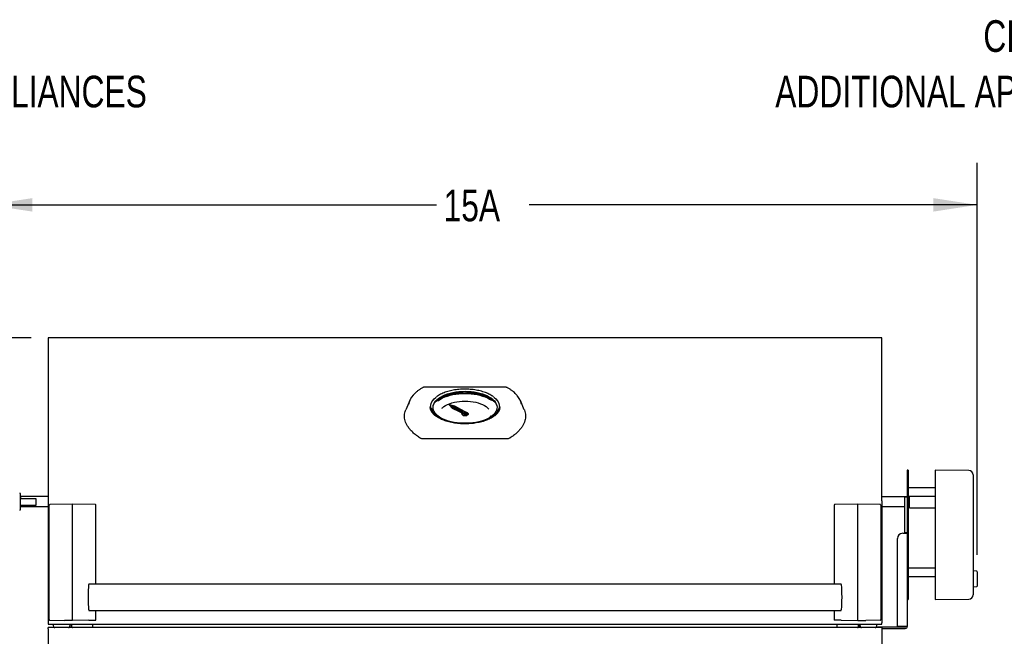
# Model space of a CAD drawing. Header units: inches. Extents: x 35 to 206, y 22 to 147.
# Tile 18 of 51: x 60 to 106, y 57 to 86. Entities that reach past the tile are written whole.
import ezdxf

# ---------------------------------------------------------------- set-up
doc = ezdxf.new("R2010")
doc.units = ezdxf.units.IN
doc.header["$LTSCALE"] = 16
doc.header["$MEASUREMENT"] = 0
doc.layers.add('FORMAT', color=7, linetype='Continuous')
doc.styles.add('SLDTEXTSTYLE0', font='TXT', dxfattribs={"width": 0.75})
doc.dimstyles.new('SLDDIMSTYLE1', dxfattribs={"dimtxt": 1.5, "dimasz": 2.08, "dimexe": 0, "dimexo": 0.0625, "dimgap": 0.375, "dimtad": 0, "dimtih": 1, "dimtoh": 1, "dimdec": 0, "dimrnd": 1e-09, "dimzin": 12, "dimdsep": 46, "dimlunit": 5, "dimtxsty": 'SLDTEXTSTYLE0', "dimsah": 1, "dimcen": 0.09, "dimadec": 0, "dimazin": 3, "dimtfac": 1, "dimtdec": 0, "dimtofl": 0, "dimtmove": 0, "dimatfit": 3, "dimfxl": 1, "dimfrac": 2, "dimtolj": 1, "dimtzin": 12, "dimarcsym": 0})

# ---------------------------------------------------------------- blocks, each defined once
blk = doc.blocks.new('_D_2')
at = {"layer": 'FORMAT'}
for p, q in [((58.102, 63.958), (58.102, 79.013)), ((104.936, 60.427), (104.936, 79.013)), ((58.102, 77.013), (79.319, 77.013)), ((104.936, 77.013), (83.718, 77.013))]:
    blk.add_line(p, q, dxfattribs=at)
for points in [[(58.102, 77.013), (60.182, 76.693), (60.182, 77.333)], [(104.936, 77.013), (102.856, 77.333), (102.856, 76.693)]]:
    blk.add_solid(points, dxfattribs=at)
at = {"layer": 'FORMAT', "insert": (79.659, 77.734), "char_height": 1.5, "attachment_point": 1, "style": 'SLDTEXTSTYLE0'}
blk.add_mtext('15A', dxfattribs=at)
blk = doc.blocks.new('_D_5')
at = {"layer": 'FORMAT'}
for p, q in [((60.125, 70.713), (51.425, 70.713)), ((53.425, 70.713), (53.425, 59.862)), ((53.425, 46.586), (53.425, 57.437)), ((60.183, 46.586), (51.425, 46.586))]:
    blk.add_line(p, q, dxfattribs=at)
for points in [[(53.425, 70.713), (53.105, 68.633), (53.745, 68.633)], [(53.425, 46.586), (53.745, 48.666), (53.105, 48.666)]]:
    blk.add_solid(points, dxfattribs=at)
at = {"layer": 'FORMAT', "insert": (52.125, 59.371), "char_height": 1.5, "attachment_point": 1, "style": 'SLDTEXTSTYLE0'}
blk.add_mtext('1A', dxfattribs=at)
blk = doc.blocks.new('SW_NOTE_0_2')
at = {"layer": 'FORMAT', "color": 0, "char_height": 1.5, "attachment_point": 1, "style": 'SLDTEXTSTYLE0'}
for s, insert in [('CLEARANCE', (0, 1.934)), ('ADDITIONAL APPLIANCES', (0, -0.696))]:
    blk.add_mtext(s, dxfattribs=dict(at, insert=insert))
blk = doc.blocks.new('SW_NOTE_0_3')
at = {"layer": 'FORMAT', "color": 0, "char_height": 1.5, "attachment_point": 3, "style": 'SLDTEXTSTYLE0'}
for s, insert in [('CLEARANCE', (11.484, 1.934)), ('ADDITIONAL APPLIANCES', (11.324, -0.696))]:
    blk.add_mtext(s, dxfattribs=dict(at, insert=insert))

msp = doc.modelspace()

# ---------------------------------------------------------------- linework, layer by layer
at = {"color": 7, "linetype": 'Continuous', "lineweight": 25}
for p, q in [((61.675, 70.713), (60.925, 70.713)), ((60.925, 70.713), (60.925, 70.688)), ((60.925, 70.688), (60.925, 63.038)), ((99.675, 70.713), (61.675, 70.713)), ((100.425, 70.713), (99.675, 70.713)), ((100.425, 70.688), (100.425, 70.713)), ((100.425, 63.038), (100.425, 70.688)), ((82.564, 68.375), (78.786, 68.375)), ((78.055, 67.734), (77.869, 67.302)), ((83.481, 67.302), (83.295, 67.734)), ((79.027, 67.42), (79.027, 67.412)), ((79.045, 67.45), (79.045, 67.315)), ((79.935, 67.53), (80.065, 67.396)), ((80.192, 67.465), (79.935, 67.53)), ((79.935, 67.512), (79.935, 67.53)), ((79.935, 67.512), (80.065, 67.379)), ((80.168, 67.449), (80.023, 67.485)), ((80.023, 67.485), (80.098, 67.409)), ((80.168, 67.431), (80.046, 67.462)), ((80.065, 67.396), (80.701, 67.1)), ((80.065, 67.379), (80.065, 67.396)), ((80.065, 67.379), (80.701, 67.082)), ((80.098, 67.409), (80.523, 67.21)), ((80.566, 67.233), (80.168, 67.449)), ((80.168, 67.431), (80.168, 67.449)), ((80.566, 67.216), (80.168, 67.431)), ((80.788, 67.143), (80.192, 67.465)), ((80.566, 67.21), (80.523, 67.21)), ((80.566, 67.233), (80.566, 67.21)), ((80.632, 67.173), (80.632, 67.156)), ((80.718, 67.156), (80.718, 67.173)), ((82.305, 67.318), (82.305, 67.45)), ((82.323, 67.412), (82.323, 67.42)), ((80.525, 67.101), (80.525, 67.098)), ((80.534, 67.108), (80.534, 67.101)), ((80.804, 67.105), (80.804, 67.122)), ((80.816, 67.101), (80.816, 67.108)), ((80.825, 67.098), (80.825, 67.101)), ((82.659, 65.925), (78.691, 65.925)), ((101.668, 64.444), (101.628, 64.444)), ((101.628, 64.444), (101.628, 64.186)), ((101.668, 64.444), (101.668, 64.186)), ((104.545, 64.416), (102.947, 64.444)), ((102.947, 64.444), (102.947, 64.186)), ((101.628, 64.186), (101.628, 63.659)), ((101.668, 64.186), (101.668, 63.659)), ((102.947, 64.186), (102.947, 63.659)), ((104.739, 64.22), (104.739, 63.971)), ((104.739, 63.971), (104.739, 63.645)), ((101.628, 63.659), (101.628, 58.829)), ((101.668, 63.659), (101.668, 58.829)), ((102.947, 63.598), (101.668, 63.598)), ((102.947, 63.659), (102.947, 58.829)), ((104.739, 63.645), (104.739, 58.87)), ((59.602, 63.331), (59.602, 62.566)), ((59.612, 63.186), (59.602, 63.176)), ((59.612, 63.074), (59.602, 63.058)), ((60.925, 63.186), (59.612, 63.186)), ((59.612, 63.186), (59.612, 63.074)), ((60.352, 63.074), (59.612, 63.074)), ((60.352, 62.784), (60.352, 63.074)), ((60.925, 63.038), (60.925, 62.987)), ((60.925, 62.987), (60.925, 57.202)), ((101.628, 63.173), (100.425, 63.173)), ((100.425, 62.987), (100.425, 63.038)), ((100.425, 62.987), (100.425, 57.202)), ((101.491, 63.165), (101.491, 61.472)), ((101.569, 63.165), (101.491, 63.165)), ((101.628, 63.165), (101.569, 63.165)), ((101.668, 63.204), (102.947, 63.204)), ((101.717, 63.173), (101.668, 63.173)), ((101.727, 63.163), (101.717, 63.173)), ((101.717, 62.723), (101.717, 63.173)), ((101.727, 62.948), (101.727, 63.204)), ((59.602, 62.801), (59.612, 62.784)), ((59.602, 62.721), (59.612, 62.711)), ((59.612, 62.784), (59.612, 62.711)), ((59.612, 62.784), (60.352, 62.784)), ((59.612, 62.711), (60.925, 62.711)), ((60.961, 62.755), (60.961, 57.372)), ((62.073, 62.831), (61.007, 62.809)), ((63.165, 62.808), (62.073, 62.831)), ((62.073, 62.828), (62.073, 62.831)), ((62.073, 59.422), (62.073, 62.828)), ((63.185, 59.042), (63.185, 62.788)), ((98.165, 62.788), (98.165, 59.042)), ((99.277, 62.831), (98.185, 62.808)), ((100.342, 62.809), (99.277, 62.831)), ((99.277, 62.828), (99.277, 62.831)), ((99.277, 59.422), (99.277, 62.828)), ((100.389, 57.372), (100.389, 62.755)), ((100.425, 62.723), (101.491, 62.723)), ((101.668, 62.723), (101.717, 62.723)), ((101.717, 62.723), (101.727, 62.733)), ((101.727, 62.653), (101.727, 62.948)), ((101.727, 62.653), (102.947, 62.653)), ((101.159, 57.034), (101.159, 61.198)), ((101.409, 61.448), (101.53, 61.448)), ((101.569, 61.472), (101.491, 61.472)), ((101.53, 61.448), (101.628, 61.448)), ((101.55, 61.472), (101.55, 61.448)), ((101.628, 61.472), (101.569, 61.472)), ((102.947, 59.799), (101.668, 59.799)), ((62.073, 58.839), (62.073, 59.422)), ((99.277, 58.839), (99.277, 59.422)), ((101.668, 59.405), (102.947, 59.405)), ((104.739, 59.68), (104.9, 59.666)), ((104.936, 59.627), (104.936, 58.946)), ((62.073, 57.563), (62.073, 58.839)), ((98.494, 59.042), (62.856, 59.042)), ((99.277, 57.563), (99.277, 58.839)), ((101.628, 58.829), (101.628, 58.389)), ((101.668, 58.829), (101.668, 58.347)), ((102.947, 58.829), (102.947, 58.347)), ((104.9, 58.907), (104.739, 58.893)), ((104.739, 58.87), (104.739, 58.571)), ((101.628, 58.389), (101.628, 57.034)), ((101.668, 58.347), (101.668, 58.303)), ((102.947, 58.347), (102.947, 58.303)), ((102.947, 58.303), (104.545, 58.33)), ((104.739, 58.571), (104.739, 58.527)), ((101.628, 58.303), (101.668, 58.303)), ((62.073, 57.307), (62.073, 57.563)), ((62.856, 57.792), (98.494, 57.792)), ((63.185, 57.346), (63.185, 57.792)), ((98.165, 57.792), (98.165, 57.346)), ((99.277, 57.307), (99.277, 57.563)), ((60.925, 57.202), (60.925, 57.132)), ((60.925, 57.132), (61.675, 57.132)), ((100.425, 56.975), (60.925, 56.975)), ((60.925, 56.916), (60.925, 56.975)), ((60.925, 56.916), (60.925, 53.98)), ((60.967, 57.358), (60.992, 57.332)), ((61.006, 57.326), (61.694, 57.314)), ((61.19, 57.016), (61.17, 57.132)), ((61.675, 57.132), (99.675, 57.132)), ((62.073, 57.307), (61.694, 57.314)), ((61.957, 57.132), (61.937, 57.016)), ((62.01, 57.132), (62.01, 56.975)), ((62.048, 56.993), (62.048, 57.132)), ((62.048, 56.993), (62.048, 56.975)), ((62.048, 56.993), (62.051, 56.975)), ((62.855, 57.321), (62.073, 57.307)), ((62.855, 57.321), (63.165, 57.326)), ((63.048, 56.975), (63.048, 57.132)), ((98.494, 57.321), (98.185, 57.326)), ((98.302, 56.975), (98.302, 57.132)), ((98.494, 57.321), (99.277, 57.307)), ((99.277, 57.307), (99.656, 57.314)), ((99.302, 56.993), (99.298, 56.975)), ((99.302, 57.132), (99.302, 56.993)), ((99.302, 56.975), (99.302, 56.993)), ((99.38, 57.034), (99.38, 57.132)), ((99.413, 57.016), (99.392, 57.132)), ((99.4, 57.014), (99.413, 57.014)), ((100.344, 57.326), (99.656, 57.314)), ((99.675, 57.132), (100.425, 57.132)), ((100.18, 57.132), (100.159, 57.016)), ((100.159, 57.014), (101.53, 57.014)), ((100.358, 57.332), (100.383, 57.358)), ((100.425, 57.132), (100.425, 57.202)), ((100.425, 56.975), (100.425, 56.916)), ((100.425, 56.936), (101.53, 56.936)), ((100.425, 56.916), (100.425, 53.98)), ((101.53, 57.034), (101.159, 57.034)), ((101.293, 57.034), (101.284, 57.025)), ((101.628, 57.034), (101.53, 57.034))]:
    msp.add_line(p, q, dxfattribs=at)
at = {"color": 7, "linetype": 'Continuous', "lineweight": 25, "flags": 128}
for points in [[(79.781, 66.799), (79.669, 66.844), (79.564, 66.895), (79.47, 66.951), (79.387, 67.012), (79.316, 67.076), (79.257, 67.144), (79.212, 67.214), (79.18, 67.286), (79.162, 67.359), (79.159, 67.432), (79.17, 67.506), (79.194, 67.578), (79.233, 67.649), (79.285, 67.718), (79.35, 67.784), (79.427, 67.847), (79.516, 67.905), (79.616, 67.959), (79.725, 68.008), (79.844, 68.051), (79.97, 68.088), (80.103, 68.119), (80.241, 68.144), (80.384, 68.161), (80.529, 68.172), (80.675, 68.176)], [(79.159, 67.409), (79.159, 67.422), (79.17, 67.495), (79.194, 67.568), (79.233, 67.639), (79.285, 67.707), (79.35, 67.773), (79.427, 67.836), (79.516, 67.894), (79.616, 67.948), (79.725, 67.997), (79.844, 68.04), (79.97, 68.078), (80.103, 68.109), (80.241, 68.133), (80.384, 68.151), (80.529, 68.161), (80.675, 68.165)], [(79.318, 67.743), (79.382, 67.789), (79.478, 67.847), (79.583, 67.9), (79.699, 67.948), (79.822, 67.991), (79.953, 68.027), (80.09, 68.058), (80.232, 68.081), (80.377, 68.099), (80.525, 68.109), (80.588, 68.111)], [(80.675, 68.176), (80.821, 68.172), (80.966, 68.161), (81.108, 68.144), (81.247, 68.119), (81.38, 68.088), (81.506, 68.051), (81.624, 68.008), (81.734, 67.959), (81.834, 67.905), (81.923, 67.847), (82, 67.784), (82.065, 67.718), (82.117, 67.649), (82.156, 67.578), (82.18, 67.506), (82.191, 67.432), (82.187, 67.359), (82.17, 67.286), (82.138, 67.214), (82.093, 67.144), (82.034, 67.076), (81.963, 67.012), (81.88, 66.951), (81.785, 66.895), (81.68, 66.844), (81.569, 66.799)], [(80.675, 68.165), (80.821, 68.161), (80.966, 68.151), (81.108, 68.133), (81.247, 68.109), (81.38, 68.078), (81.506, 68.04), (81.624, 67.997), (81.734, 67.948), (81.834, 67.894), (81.923, 67.836), (82, 67.773), (82.065, 67.707), (82.117, 67.639), (82.156, 67.568), (82.18, 67.495), (82.191, 67.422), (82.191, 67.409)], [(80.737, 68.112), (80.824, 68.109), (80.973, 68.099), (81.118, 68.081), (81.26, 68.058), (81.397, 68.027), (81.528, 67.991), (81.651, 67.948), (81.766, 67.9), (81.872, 67.847), (81.968, 67.789), (82.032, 67.743)], [(79.317, 66.997), (79.289, 67.019), (79.216, 67.085), (79.155, 67.154), (79.107, 67.226), (79.073, 67.3), (79.052, 67.375), (79.045, 67.45), (79.052, 67.526), (79.073, 67.601), (79.107, 67.674), (79.155, 67.746), (79.216, 67.815), (79.289, 67.881), (79.31, 67.898)], [(79.225, 67.626), (79.24, 67.643), (79.311, 67.709), (79.393, 67.771), (79.487, 67.829), (79.591, 67.883), (79.705, 67.931), (79.827, 67.974), (79.956, 68.011), (80.092, 68.042), (80.233, 68.066), (80.378, 68.083), (80.526, 68.094), (80.675, 68.097)], [(79.257, 67.673), (79.293, 67.705), (79.377, 67.769), (79.472, 67.827), (79.577, 67.882), (79.692, 67.931), (79.816, 67.974), (79.947, 68.012), (80.085, 68.043), (80.228, 68.067), (80.375, 68.085), (80.524, 68.095), (80.675, 68.099)], [(79.389, 67.726), (79.419, 67.748), (79.51, 67.806), (79.611, 67.859), (79.722, 67.907), (79.842, 67.95), (79.969, 67.987), (80.102, 68.018), (80.241, 68.042), (80.383, 68.059), (80.528, 68.07), (80.675, 68.073)], [(79.583, 67.371), (79.608, 67.395), (79.677, 67.45), (79.757, 67.501), (79.848, 67.548), (79.947, 67.59), (80.056, 67.626), (80.171, 67.656), (80.292, 67.68), (80.417, 67.697), (80.545, 67.707), (80.675, 67.711)], [(80.675, 68.099), (80.826, 68.095), (80.975, 68.085), (81.122, 68.067), (81.265, 68.043), (81.402, 68.012), (81.534, 67.974), (81.657, 67.931), (81.773, 67.882), (81.878, 67.827), (81.973, 67.769), (82.056, 67.705), (82.093, 67.673)], [(80.675, 68.097), (80.824, 68.094), (80.971, 68.083), (81.116, 68.066), (81.257, 68.042), (81.393, 68.011), (81.523, 67.974), (81.645, 67.931), (81.759, 67.883), (81.863, 67.829), (81.957, 67.771), (82.039, 67.709), (82.11, 67.643), (82.125, 67.626)], [(80.675, 68.073), (80.821, 68.07), (80.967, 68.059), (81.109, 68.042), (81.248, 68.018), (81.381, 67.987), (81.508, 67.95), (81.628, 67.907), (81.739, 67.859), (81.84, 67.806), (81.925, 67.752)], [(80.675, 67.711), (80.805, 67.707), (80.933, 67.697), (81.058, 67.68), (81.179, 67.656), (81.294, 67.626), (81.402, 67.59), (81.502, 67.548), (81.593, 67.501), (81.673, 67.45), (81.742, 67.395), (81.799, 67.336), (81.801, 67.333)], [(82.035, 67.901), (82.061, 67.881), (82.134, 67.815), (82.195, 67.746), (82.243, 67.674), (82.277, 67.601), (82.298, 67.526), (82.305, 67.45), (82.298, 67.375), (82.277, 67.3), (82.243, 67.226), (82.195, 67.154), (82.134, 67.085), (82.061, 67.019), (82.036, 67)], [(82.261, 67.365), (82.238, 67.296), (82.2, 67.223), (82.148, 67.153), (82.083, 67.085), (82.007, 67.02), (81.918, 66.959), (81.818, 66.903), (81.709, 66.852), (81.59, 66.806), (81.463, 66.766), (81.33, 66.732), (81.19, 66.704), (81.046, 66.683), (80.899, 66.669), (80.75, 66.662), (80.6, 66.662), (80.451, 66.669), (80.304, 66.683), (80.16, 66.704), (80.02, 66.732), (79.887, 66.766), (79.76, 66.806), (79.641, 66.852), (79.531, 66.903), (79.432, 66.959), (79.343, 67.02), (79.266, 67.085), (79.202, 67.153), (79.15, 67.223), (79.112, 67.296), (79.087, 67.37), (79.085, 67.381)], [(80.675, 67.194), (80.691, 67.192), (80.705, 67.188), (80.714, 67.181), (80.718, 67.173), (80.714, 67.164), (80.705, 67.157), (80.691, 67.153), (80.675, 67.151), (80.659, 67.153), (80.645, 67.157), (80.635, 67.164), (80.632, 67.173), (80.635, 67.181), (80.645, 67.188), (80.659, 67.192), (80.675, 67.194)], [(80.675, 67.037), (80.718, 67.041), (80.758, 67.051), (80.789, 67.066), (80.809, 67.086), (80.816, 67.108), (80.809, 67.13), (80.789, 67.15), (80.758, 67.165), (80.735, 67.172)], [(79.485, 66.942), (79.478, 66.955), (79.472, 66.967)], [(80.785, 67.152), (80.796, 67.145), (80.818, 67.124), (80.825, 67.101), (80.818, 67.078), (80.796, 67.057), (80.763, 67.04), (80.721, 67.029), (80.675, 67.026), (80.629, 67.029), (80.587, 67.04), (80.554, 67.057), (80.532, 67.078), (80.525, 67.101), (80.532, 67.124), (80.554, 67.145), (80.559, 67.149)], [(80.525, 67.098), (80.532, 67.075), (80.554, 67.054), (80.587, 67.037), (80.629, 67.026), (80.675, 67.023), (80.721, 67.026), (80.763, 67.037), (80.796, 67.054), (80.818, 67.075), (80.825, 67.098)], [(80.559, 67.149), (80.541, 67.13), (80.534, 67.108), (80.541, 67.086), (80.561, 67.066), (80.592, 67.051), (80.631, 67.041), (80.675, 67.037)], [(80.534, 67.101), (80.541, 67.079), (80.561, 67.059), (80.592, 67.044), (80.631, 67.034), (80.675, 67.03), (80.718, 67.034), (80.758, 67.044), (80.789, 67.059), (80.809, 67.079), (80.816, 67.101), (80.816, 67.101)], [(80.619, 67.121), (80.611, 67.113), (80.605, 67.099)], [(80.621, 67.12), (80.611, 67.111), (80.605, 67.099)], [(80.718, 67.156), (80.714, 67.148), (80.705, 67.141), (80.691, 67.136), (80.675, 67.135), (80.659, 67.136), (80.645, 67.141), (80.635, 67.148), (80.632, 67.156), (80.632, 67.156)], [(80.788, 67.143), (80.8, 67.133), (80.804, 67.122), (80.799, 67.11), (80.786, 67.101), (80.767, 67.094), (80.744, 67.092), (80.721, 67.094), (80.701, 67.1)], [(80.804, 67.105), (80.804, 67.105), (80.799, 67.093), (80.786, 67.083), (80.767, 67.077), (80.744, 67.074), (80.721, 67.076), (80.701, 67.082)]]:
    msp.add_lwpolyline(points, dxfattribs=at)
at = {"color": 7, "linetype": 'Continuous', "lineweight": 25}
for centre, radius, start, end in [((82.679, 68.314), 0.0329, 62.504, 117.2447), ((78.862, 67.396), 0.875, 137.6645, 168.3613), ((82.501, 67.403), 0.86, 11.2228, 42.2536), ((80.674, 67.101), 0.00549, 217.1931, 272.787), ((81.546, 67.113), 0.363, 331.7535, 346.1274), ((104.542, 64.22), 0.197, 0, 89), ((59.577, 63.331), 0.025, 0, 87), ((59.577, 62.566), 0.025, 273, 0), ((60.981, 62.755), 0.02, 141.1875, 180), ((61.008, 62.789), 0.02, 91.2207, 141.1243), ((63.165, 62.788), 0.02, 0, 88.7793), ((98.185, 62.788), 0.02, 91.2207, 180), ((100.342, 62.789), 0.02, 38.8757, 88.7793), ((100.369, 62.755), 0.02, 0, 38.8125), ((101.409, 61.198), 0.25, 90, 180), ((104.896, 59.627), 0.0394, 0, 85), ((104.896, 58.946), 0.0394, 275, 0), ((104.542, 58.527), 0.197, 271, 0), ((60.981, 57.372), 0.02, 180, 225.0772), ((61.006, 57.346), 0.02, 225.0772, 268.9842), ((61.24, 57.025), 0.05, 190, 270), ((61.888, 57.025), 0.05, 270, 350), ((63.165, 57.346), 0.02, 271.035, 0), ((98.185, 57.346), 0.02, 180, 268.965), ((99.4, 57.034), 0.098, 180, 217.0162), ((99.4, 57.034), 0.02, 180, 270), ((99.462, 57.025), 0.05, 190, 270), ((100.11, 57.025), 0.05, 270, 350), ((100.343, 57.346), 0.02, 271.0158, 314.9228), ((100.369, 57.372), 0.02, 314.9228, 0), ((101.257, 57.052), 0.038, 270, 316.7697), ((101.53, 57.034), 0.02, 270, 0), ((101.53, 57.034), 0.098, 270, 0)]:
    msp.add_arc(centre, radius, start, end, dxfattribs=at)
for centre, start_param, end_param in [((62.862, 58.417), 6.157114, 9.55085), ((98.488, 58.417), 3.015521, 6.409257)]:
    msp.add_ellipse(centre, major_axis=(0, 0.63), ratio=0.074313, start_param=start_param, end_param=end_param, dxfattribs=at)
for points, knots in [([(78.656, 68.344), (78.635, 68.331), (78.574, 68.295), (78.481, 68.231), (78.38, 68.152), (78.293, 68.074), (78.245, 68.02), (78.223, 67.995)], [0, 0, 0, 0, 0.119915, 0.34805, 0.576316, 0.804529, 1, 1, 1, 1]), ([(78.786, 68.375), (78.784, 68.375), (78.765, 68.375), (78.73, 68.371), (78.688, 68.361), (78.666, 68.348), (78.657, 68.343)], [0, 0, 0, 0, 0.0481997, 0.3915235, 0.7414632, 1, 1, 1, 1]), ([(80.675, 68.279), (80.65, 68.279), (80.578, 68.278), (80.458, 68.272), (80.318, 68.26), (80.18, 68.241), (80.047, 68.216), (79.918, 68.186), (79.794, 68.149), (79.678, 68.108), (79.569, 68.061), (79.468, 68.01), (79.383, 67.959), (79.336, 67.923), (79.316, 67.908)], [0, 0, 0, 0, 0.0465458, 0.134997, 0.2234739, 0.3119623, 0.4004684, 0.4889987, 0.5775602, 0.6661597, 0.7548037, 0.843497, 0.9322403, 1, 1, 1, 1]), ([(82.03, 67.912), (82.004, 67.931), (81.95, 67.97), (81.857, 68.023), (81.754, 68.074), (81.643, 68.119), (81.524, 68.159), (81.399, 68.194), (81.269, 68.223), (81.134, 68.246), (80.996, 68.264), (80.855, 68.275), (80.748, 68.279), (80.688, 68.279), (80.675, 68.279)], [0, 0, 0, 0, 0.085793, 0.174968, 0.264127, 0.353253, 0.44234, 0.531388, 0.620403, 0.709389, 0.798354, 0.887303, 0.976243, 1, 1, 1, 1]), ([(82.694, 68.343), (82.692, 68.344), (82.678, 68.353), (82.648, 68.364), (82.606, 68.374), (82.577, 68.374), (82.564, 68.374)], [0, 0, 0, 0, 0.051636, 0.390955, 0.731594, 1, 1, 1, 1]), ([(83.131, 67.991), (83.106, 68.019), (83.056, 68.075), (82.966, 68.156), (82.865, 68.235), (82.772, 68.297), (82.713, 68.332), (82.694, 68.344)], [0, 0, 0, 0, 0.2157364, 0.4402538, 0.6653193, 0.890664, 1, 1, 1, 1]), ([(78.553, 65.959), (78.495, 65.997), (78.379, 66.074), (78.228, 66.199), (78.095, 66.332), (77.991, 66.464), (77.912, 66.593), (77.855, 66.718), (77.819, 66.845), (77.803, 66.971), (77.809, 67.095), (77.83, 67.205), (77.859, 67.273), (77.871, 67.302)], [0, 0, 0, 0, 0.097467, 0.195775, 0.296749, 0.398646, 0.486575, 0.575106, 0.665533, 0.756612, 0.845212, 0.934425, 1, 1, 1, 1]), ([(80.675, 66.634), (80.65, 66.634), (80.577, 66.634), (80.456, 66.64), (80.315, 66.652), (80.176, 66.67), (80.042, 66.695), (79.912, 66.725), (79.787, 66.76), (79.67, 66.8), (79.561, 66.845), (79.46, 66.895), (79.368, 66.948), (79.286, 67.004), (79.215, 67.063), (79.155, 67.124), (79.106, 67.187), (79.069, 67.251), (79.043, 67.316), (79.029, 67.37), (79.029, 67.402), (79.028, 67.413)], [0, 0, 0, 0, 0.029214, 0.084887, 0.140562, 0.196213, 0.25183, 0.307402, 0.362917, 0.418362, 0.473727, 0.529004, 0.58419, 0.639295, 0.694353, 0.749417, 0.804591, 0.860068, 0.916128, 0.973093, 1, 1, 1, 1]), ([(82.321, 67.413), (82.321, 67.4), (82.32, 67.365), (82.304, 67.307), (82.276, 67.24), (82.235, 67.174), (82.182, 67.111), (82.119, 67.049), (82.045, 66.99), (81.961, 66.935), (81.867, 66.882), (81.764, 66.834), (81.652, 66.79), (81.534, 66.751), (81.408, 66.717), (81.277, 66.689), (81.141, 66.666), (81.002, 66.649), (80.86, 66.638), (80.751, 66.634), (80.689, 66.634), (80.675, 66.634)], [0, 0, 0, 0, 0.033054, 0.091871, 0.149876, 0.206816, 0.262906, 0.318476, 0.373788, 0.429009, 0.484224, 0.53948, 0.594804, 0.650201, 0.705671, 0.761204, 0.816789, 0.872417, 0.928075, 0.983753, 1, 1, 1, 1]), ([(83.479, 67.302), (83.483, 67.294), (83.507, 67.247), (83.53, 67.158), (83.547, 67.035), (83.541, 66.91), (83.516, 66.784), (83.469, 66.656), (83.402, 66.529), (83.315, 66.405), (83.21, 66.284), (83.084, 66.166), (82.946, 66.057), (82.844, 65.99), (82.796, 65.959)], [0, 0, 0, 0, 0.017673, 0.108098, 0.199176, 0.287773, 0.376984, 0.468133, 0.559953, 0.648581, 0.737829, 0.829038, 0.920929, 1, 1, 1, 1]), ([(78.691, 65.925), (78.67, 65.926), (78.629, 65.928), (78.583, 65.943), (78.561, 65.955), (78.553, 65.959)], [0, 0, 0, 0, 0.39673, 0.793605, 1, 1, 1, 1]), ([(82.796, 65.959), (82.781, 65.951), (82.751, 65.936), (82.7, 65.926), (82.669, 65.925), (82.659, 65.925)], [0, 0, 0, 0, 0.4009, 0.802249, 1, 1, 1, 1]), ([(60.992, 62.801), (60.991, 62.8), (60.982, 62.789), (60.973, 62.777), (60.965, 62.768)], [0, 0, 0, 0, 0.118053, 1, 1, 1, 1]), ([(100.385, 62.768), (100.383, 62.769), (100.374, 62.781), (100.365, 62.792), (100.358, 62.801)], [0, 0, 0, 0, 0.155988, 1, 1, 1, 1]), ([(62.082, 56.975), (62.081, 56.976), (62.071, 56.982), (62.057, 56.987), (62.048, 56.991), (62.048, 56.993), (62.048, 56.993)], [0, 0, 0, 0, 0.0459968, 0.4665056, 0.8870397, 1, 1, 1, 1]), ([(62.058, 56.987), (62.063, 56.985), (62.069, 56.982), (62.076, 56.976), (62.078, 56.975)], [0, 0, 0, 0, 0.751171, 1, 1, 1, 1]), ([(99.268, 56.975), (99.268, 56.976), (99.278, 56.982), (99.293, 56.987), (99.301, 56.991), (99.302, 56.993), (99.302, 56.993)], [0, 0, 0, 0, 0.042563, 0.462667, 0.882825, 1, 1, 1, 1]), ([(99.272, 56.975), (99.273, 56.976), (99.28, 56.982), (99.287, 56.985), (99.292, 56.987)], [0, 0, 0, 0, 0.17694, 1, 1, 1, 1])]:
    msp.add_open_spline(points, degree=3, knots=knots, dxfattribs=at)

# ---------------------------------------------------------------- block references
at = {"layer": 'FORMAT'}
for name, p in [('SW_NOTE_0_2', (46.708, 83.83)), ('SW_NOTE_0_3', (102.941, 83.83))]:
    msp.add_blockref(name, p, dxfattribs=at)

# ---------------------------------------------------------------- dimensions: what is measured, and where the dimension line sits
dim = msp.add_linear_dim(base=(104.936, 77.013), p1=(58.102, 63.158), p2=(104.936, 59.627), text='15A', dimstyle='SLDDIMSTYLE1', dxfattribs=at)
dim.commit()
dim.dimension.update_dxf_attribs({"geometry": '_D_2', "text_midpoint": (81.519, 77.013), "dimtype": 160})
dim = msp.add_linear_dim(base=(53.425, 46.586), p1=(60.925, 70.713), p2=(60.983, 46.586), angle=90, text='1A', dimstyle='SLDDIMSTYLE1', dxfattribs=at)
dim.commit()
dim.dimension.update_dxf_attribs({"geometry": '_D_5', "text_midpoint": (53.425, 58.65), "dimtype": 160})

doc.saveas('drawing.dxf')
